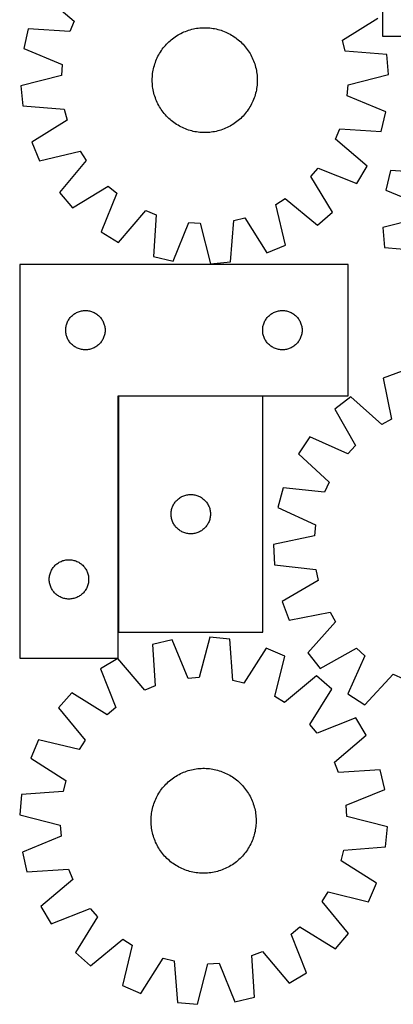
# Model space of a CAD drawing. Header units: millimetres. Extents: x 7 to 1493, y 7 to 2993.
# Tile 1 of 13: x 7 to 291, y 41 to 791. Entities that reach past the tile are written whole.
import ezdxf

# ---------------------------------------------------------------- set-up
doc = ezdxf.new("R2010")
doc.units = ezdxf.units.MM
doc.layers.add('CUT', color=7, linetype='CONTINUOUS', true_color=0x000000)

msp = doc.modelspace()

# ---------------------------------------------------------------- linework, layer by layer
at = {"layer": 'CUT'}
for p, q in [((282.802915, 878.82715), (282.802915, 778.82715)), ((23.846131, 810.841686), (48.03474, 790.253195)), ((48.03474, 790.253195), (44.810647, 782.308097)), ((252.414624, 775.649165), (279.284848, 792.58923)), ((13.115058, 784.397217), (9.631153, 769.410792)), ((44.810647, 782.308097), (13.115058, 784.397217)), ((128.283406, 780.316072), (129.394314, 780.903346)), ((129.394314, 780.903346), (130.52312, 781.455435)), ((130.52312, 781.455435), (131.668711, 781.971795)), ((131.668711, 781.971795), (132.829956, 782.451917)), ((132.829956, 782.451917), (134.005709, 782.895326)), ((134.005709, 782.895326), (135.19481, 783.301586)), ((135.19481, 783.301586), (136.396085, 783.670294)), ((136.396085, 783.670294), (137.608348, 784.001087)), ((137.608348, 784.001087), (138.830404, 784.293639)), ((138.830404, 784.293639), (140.061046, 784.547661)), ((140.061046, 784.547661), (141.29906, 784.762902)), ((141.29906, 784.762902), (142.543223, 784.93915)), ((142.543223, 784.93915), (143.792309, 785.076231)), ((143.792309, 785.076231), (145.045085, 785.174009)), ((145.045085, 785.174009), (146.300313, 785.232389)), ((146.300313, 785.232389), (147.556756, 785.251312)), ((147.556756, 785.251312), (148.813173, 785.23076)), ((148.813173, 785.23076), (150.068325, 785.170753)), ((150.068325, 785.170753), (151.320973, 785.07135)), ((151.320973, 785.07135), (152.56988, 784.93265)), ((152.56988, 784.93265), (153.813814, 784.754789)), ((153.813814, 784.754789), (155.051548, 784.537943)), ((155.051548, 784.537943), (156.281859, 784.282326)), ((156.281859, 784.282326), (157.503535, 783.98819)), ((157.503535, 783.98819), (158.715368, 783.655825)), ((158.715368, 783.655825), (159.916164, 783.28556)), ((159.916164, 783.28556), (161.104737, 782.87776)), ((161.104737, 782.87776), (162.279914, 782.432826)), ((162.279914, 782.432826), (163.440536, 781.9512)), ((163.440536, 781.9512), (164.585456, 781.433354)), ((164.585456, 781.433354), (165.713546, 780.879802)), ((165.713546, 780.879802), (166.823692, 780.291088)), ((118.389838, 772.652101), (119.264896, 773.553921)), ((119.264896, 773.553921), (120.16785, 774.427809)), ((120.16785, 774.427809), (121.097807, 775.272904)), ((121.097807, 775.272904), (122.053851, 776.088372)), ((122.053851, 776.088372), (123.035038, 776.873407)), ((123.035038, 776.873407), (124.040399, 777.627234)), ((124.040399, 777.627234), (125.068942, 778.349111)), ((125.068942, 778.349111), (126.119652, 779.038324)), ((126.119652, 779.038324), (127.191493, 779.694193)), ((127.191493, 779.694193), (128.283406, 780.316072)), ((166.823692, 780.291088), (167.914798, 779.667795)), ((167.914798, 779.667795), (168.985787, 779.010536)), ((168.985787, 779.010536), (170.035603, 778.319962)), ((170.035603, 778.319962), (171.063209, 777.596752)), ((171.063209, 777.596752), (172.067592, 776.841622)), ((172.067592, 776.841622), (173.04776, 776.055315)), ((173.04776, 776.055315), (174.002746, 775.238609)), ((174.002746, 775.238609), (174.931607, 774.392309)), ((174.931607, 774.392309), (175.833427, 773.51725)), ((175.833427, 773.51725), (176.707315, 772.614297)), ((254.47629, 767.326371), (252.414624, 775.649165)), ((282.802915, 778.82715), (532.802915, 778.82715)), ((9.631153, 769.410792), (38.998081, 757.304665)), ((113.114352, 765.635291), (113.77161, 766.706281)), ((113.77161, 766.706281), (114.462185, 767.756097)), ((114.462185, 767.756097), (115.185395, 768.783703)), ((115.185395, 768.783703), (115.940525, 769.788086)), ((115.940525, 769.788086), (116.726831, 770.768254)), ((116.726831, 770.768254), (117.543538, 771.723239)), ((117.543538, 771.723239), (118.389838, 772.652101)), ((176.707315, 772.614297), (177.55241, 771.684339)), ((177.55241, 771.684339), (178.367878, 770.728295)), ((178.367878, 770.728295), (179.152913, 769.747109)), ((179.152913, 769.747109), (179.90674, 768.741748)), ((179.90674, 768.741748), (180.628617, 767.713205)), ((180.628617, 767.713205), (181.31783, 766.662494)), ((181.31783, 766.662494), (181.9737, 765.590654)), ((286.146897, 764.88764), (254.47629, 767.326371)), ((109.496586, 757.636658), (109.904387, 758.825231)), ((109.904387, 758.825231), (110.34932, 760.000408)), ((110.34932, 760.000408), (110.830947, 761.16103)), ((110.830947, 761.16103), (111.348792, 762.30595)), ((111.348792, 762.30595), (111.902345, 763.43404)), ((111.902345, 763.43404), (112.491058, 764.544186)), ((112.491058, 764.544186), (113.114352, 765.635291)), ((181.9737, 765.590654), (182.595578, 764.498741)), ((182.595578, 764.498741), (183.182852, 763.387833)), ((183.182852, 763.387833), (183.734941, 762.259026)), ((183.734941, 762.259026), (184.251302, 761.113435)), ((184.251302, 761.113435), (184.731423, 759.95219)), ((184.731423, 759.95219), (185.174833, 758.776437)), ((185.174833, 758.776437), (185.581092, 757.587337)), ((287.464566, 749.558116), (286.146897, 764.88764)), ((38.998081, 757.304665), (38.386956, 748.752128)), ((107.849497, 750.290374), (108.027357, 751.534308)), ((108.027357, 751.534308), (108.244203, 752.772042)), ((108.244203, 752.772042), (108.49982, 754.002353)), ((108.49982, 754.002353), (108.793957, 755.224029)), ((108.793957, 755.224029), (109.126321, 756.435862)), ((109.126321, 756.435862), (109.496586, 757.636658)), ((185.581092, 757.587337), (185.9498, 756.386062)), ((185.9498, 756.386062), (186.280593, 755.173799)), ((186.280593, 755.173799), (186.573145, 753.951743)), ((186.573145, 753.951743), (186.827167, 752.721101)), ((186.827167, 752.721101), (187.042408, 751.483087)), ((187.042408, 751.483087), (187.218656, 750.238923)), ((38.386956, 748.752128), (7.597087, 740.944524)), ((107.530835, 745.27725), (107.551387, 746.533667)), ((107.549758, 744.020807), (107.530835, 745.27725)), ((107.608137, 742.765579), (107.549758, 744.020807)), ((107.551387, 746.533667), (107.611394, 747.788819)), ((107.611394, 747.788819), (107.710796, 749.041467)), ((107.710796, 749.041467), (107.849497, 750.290374)), ((187.218656, 750.238923), (187.355737, 748.989837)), ((187.355737, 748.989837), (187.453515, 747.737062)), ((187.510266, 743.968973), (187.450259, 742.713821)), ((187.453515, 747.737062), (187.511895, 746.481833)), ((187.530818, 745.22539), (187.510266, 743.968973)), ((187.511895, 746.481833), (187.530818, 745.22539)), ((256.674696, 741.750513), (287.464566, 749.558116)), ((7.597087, 740.944524), (8.914756, 725.615001)), ((107.705916, 741.512803), (107.608137, 742.765579)), ((107.842997, 740.263717), (107.705916, 741.512803)), ((108.019245, 739.019553), (107.842997, 740.263717)), ((108.234486, 737.78154), (108.019245, 739.019553)), ((108.488508, 736.550898), (108.234486, 737.78154)), ((108.78106, 735.328842), (108.488508, 736.550898)), ((186.561832, 736.500287), (186.267696, 735.278612)), ((186.817449, 737.730599), (186.561832, 736.500287)), ((187.034295, 738.968332), (186.817449, 737.730599)), ((187.212156, 740.212267), (187.034295, 738.968332)), ((187.350856, 741.461174), (187.212156, 740.212267)), ((187.450259, 742.713821), (187.350856, 741.461174)), ((256.063572, 733.197975), (256.674696, 741.750513)), ((109.111853, 734.116579), (108.78106, 735.328842)), ((109.480561, 732.915304), (109.111853, 734.116579)), ((109.88682, 731.726203), (109.480561, 732.915304)), ((110.330229, 730.55045), (109.88682, 731.726203)), ((110.810351, 729.389205), (110.330229, 730.55045)), ((111.326712, 728.243614), (110.810351, 729.389205)), ((111.878801, 727.114808), (111.326712, 728.243614)), ((183.712861, 728.19669), (183.159308, 727.0686)), ((184.230706, 729.341611), (183.712861, 728.19669)), ((184.712333, 730.502232), (184.230706, 729.341611)), ((185.157266, 731.677409), (184.712333, 730.502232)), ((185.565066, 732.865982), (185.157266, 731.677409)), ((185.935332, 734.066778), (185.565066, 732.865982)), ((186.267696, 735.278612), (185.935332, 734.066778)), ((285.4305, 721.091849), (256.063572, 733.197975)), ((8.914756, 725.615001), (40.585363, 723.17627)), ((40.585363, 723.17627), (42.647029, 714.853475)), ((112.466075, 726.0039), (111.878801, 727.114808)), ((113.087953, 724.911987), (112.466075, 726.0039)), ((113.743823, 723.840146), (113.087953, 724.911987)), ((114.433036, 722.789436), (113.743823, 723.840146)), ((115.154912, 721.760893), (114.433036, 722.789436)), ((115.90874, 720.755532), (115.154912, 721.760893)), ((116.693775, 719.774345), (115.90874, 720.755532)), ((179.121128, 720.714555), (178.334821, 719.734387)), ((179.876258, 721.718937), (179.121128, 720.714555)), ((180.599468, 722.746544), (179.876258, 721.718937)), ((181.290042, 723.79636), (180.599468, 722.746544)), ((181.947301, 724.867349), (181.290042, 723.79636)), ((182.570594, 725.958455), (181.947301, 724.867349)), ((183.159308, 727.0686), (182.570594, 725.958455)), ((281.946595, 706.105423), (285.4305, 721.091849)), ((42.647029, 714.853475), (15.776805, 697.91341)), ((117.509242, 718.818301), (116.693775, 719.774345)), ((118.354337, 717.888344), (117.509242, 718.818301)), ((119.228226, 716.98539), (118.354337, 717.888344)), ((120.130046, 716.110331), (119.228226, 716.98539)), ((121.058907, 715.264031), (120.130046, 716.110331)), ((122.013893, 714.447325), (121.058907, 715.264031)), ((122.994061, 713.661019), (122.013893, 714.447325)), ((123.998444, 712.905888), (122.994061, 713.661019)), ((172.026615, 713.629234), (171.021254, 712.875406)), ((173.007801, 714.414269), (172.026615, 713.629234)), ((173.963845, 715.229736), (173.007801, 714.414269)), ((174.893803, 716.074831), (173.963845, 715.229736)), ((175.796757, 716.94872), (174.893803, 716.074831)), ((176.671815, 717.85054), (175.796757, 716.94872)), ((177.518115, 718.779401), (176.671815, 717.85054)), ((178.334821, 719.734387), (177.518115, 718.779401)), ((125.02605, 712.182679), (123.998444, 712.905888)), ((126.075866, 711.492104), (125.02605, 712.182679)), ((127.146855, 710.834846), (126.075866, 711.492104)), ((128.237961, 710.211552), (127.146855, 710.834846)), ((129.348107, 709.622839), (128.237961, 710.211552)), ((130.476196, 709.069286), (129.348107, 709.622839)), ((131.621117, 708.551441), (130.476196, 709.069286)), ((132.781738, 708.069814), (131.621117, 708.551441)), ((133.956916, 707.624881), (132.781738, 708.069814)), ((135.145489, 707.21708), (133.956916, 707.624881)), ((136.346284, 706.846815), (135.145489, 707.21708)), ((137.558118, 706.51445), (136.346284, 706.846815)), ((138.779793, 706.220314), (137.558118, 706.51445)), ((140.010105, 705.964697), (138.779793, 706.220314)), ((141.247839, 705.747851), (140.010105, 705.964697)), ((142.491773, 705.56999), (141.247839, 705.747851)), ((153.762593, 705.739739), (152.518429, 705.563491)), ((155.000607, 705.95498), (153.762593, 705.739739)), ((156.231249, 706.209002), (155.000607, 705.95498)), ((157.453305, 706.501553), (156.231249, 706.209002)), ((158.665568, 706.832347), (157.453305, 706.501553)), ((159.866843, 707.201055), (158.665568, 706.832347)), ((161.055944, 707.607314), (159.866843, 707.201055)), ((162.231697, 708.050723), (161.055944, 707.607314)), ((163.392942, 708.530845), (162.231697, 708.050723)), ((164.538533, 709.047205), (163.392942, 708.530845)), ((165.667339, 709.599295), (164.538533, 709.047205)), ((166.778247, 710.186569), (165.667339, 709.599295)), ((167.87016, 710.808447), (166.778247, 710.186569)), ((168.942, 711.464316), (167.87016, 710.808447)), ((169.992711, 712.15353), (168.942, 711.464316)), ((171.021254, 712.875406), (169.992711, 712.15353)), ((247.026913, 700.249445), (250.251006, 708.194544)), ((250.251006, 708.194544), (281.946595, 706.105423)), ((143.74068, 705.43129), (142.491773, 705.56999)), ((144.993328, 705.331888), (143.74068, 705.43129)), ((146.248479, 705.271881), (144.993328, 705.331888)), ((147.504897, 705.251329), (146.248479, 705.271881)), ((148.76134, 705.270252), (147.504897, 705.251329)), ((150.016568, 705.328631), (148.76134, 705.270252)), ((151.269343, 705.42641), (150.016568, 705.328631)), ((152.518429, 705.563491), (151.269343, 705.42641)), ((271.215522, 679.660955), (247.026913, 700.249445)), ((15.776805, 697.91341), (21.767066, 683.741349)), ((21.767066, 683.741349), (52.641212, 691.208734)), ((52.641212, 691.208734), (57.173858, 683.930376)), ((57.173858, 683.930376), (36.853524, 659.516061)), ((228.250884, 671.706012), (233.772349, 678.26595)), ((233.772349, 678.26595), (263.271071, 666.484603)), ((263.271071, 666.484603), (271.215522, 679.660955)), ((288.893965, 676.383638), (285.345956, 661.412259)), ((320.580323, 674.158892), (288.893965, 676.383638)), ((244.893425, 644.650503), (228.250884, 671.706012)), ((46.930009, 647.888722), (73.985518, 664.531263)), ((73.985518, 664.531263), (80.545457, 659.009798)), ((285.345956, 661.412259), (314.660806, 649.180565)), ((36.853524, 659.516061), (46.930009, 647.888722)), ((80.545457, 659.009798), (68.764109, 629.511076)), ((201.573413, 650.361706), (208.851771, 654.894352)), ((208.851771, 654.894352), (233.266086, 634.574018)), ((81.940461, 621.566625), (102.528951, 645.755234)), ((102.528951, 645.755234), (110.47405, 642.53114)), ((209.040798, 619.48756), (201.573413, 650.361706)), ((110.47405, 642.53114), (108.384929, 610.835552)), ((167.167146, 606.63525), (169.605877, 638.305857)), ((169.605877, 638.305857), (177.928671, 640.367523)), ((177.928671, 640.367523), (194.868736, 613.497298)), ((233.266086, 634.574018), (244.893425, 644.650503)), ((314.013086, 640.630721), (283.190085, 632.954957)), ((123.371355, 607.351647), (135.477481, 636.718575)), ((135.477481, 636.718575), (144.030019, 636.10745)), ((144.030019, 636.10745), (151.837622, 605.317581)), ((283.190085, 632.954957), (284.442138, 617.619935)), ((68.764109, 629.511076), (81.940461, 621.566625)), ((194.868736, 613.497298), (209.040798, 619.48756)), ((284.442138, 617.619935), (316.102018, 615.045689)), ((108.384929, 610.835552), (123.371355, 607.351647)), ((6.621632, 604.615198), (6.621632, 304.615198)), ((256.621632, 604.615198), (6.621632, 604.615198)), ((151.837622, 605.317581), (167.167146, 606.63525)), ((256.621632, 504.615198), (256.621632, 604.615198)), ((44.176477, 562.988854), (44.624043, 563.618412)), ((44.624043, 563.618412), (45.103425, 564.224095)), ((45.103425, 564.224095), (45.613351, 564.804298)), ((45.613351, 564.804298), (46.152469, 565.357481)), ((46.152469, 565.357481), (46.71935, 565.882177)), ((46.71935, 565.882177), (47.31249, 566.376995)), ((47.31249, 566.376995), (47.930315, 566.840623)), ((47.930315, 566.840623), (48.571189, 567.271831)), ((48.571189, 567.271831), (49.233411, 567.669476)), ((49.233411, 567.669476), (49.915225, 568.032504)), ((49.915225, 568.032504), (50.614823, 568.359951)), ((50.614823, 568.359951), (51.33035, 568.65095)), ((51.33035, 568.65095), (52.059909, 568.904728)), ((52.059909, 568.904728), (52.801565, 569.120614)), ((52.801565, 569.120614), (53.553351, 569.298033)), ((53.553351, 569.298033), (54.313273, 569.436516)), ((54.313273, 569.436516), (55.079317, 569.535696)), ((55.079317, 569.535696), (55.84945, 569.595309)), ((55.84945, 569.595309), (56.621632, 569.615198)), ((56.621632, 569.615198), (57.393813, 569.595309)), ((57.393813, 569.595309), (58.163947, 569.535696)), ((58.163947, 569.535696), (58.92999, 569.436516)), ((58.92999, 569.436516), (59.689913, 569.298033)), ((59.689913, 569.298033), (60.441699, 569.120614)), ((60.441699, 569.120614), (61.183354, 568.904728)), ((61.183354, 568.904728), (61.912913, 568.65095)), ((61.912913, 568.65095), (62.62844, 568.359951)), ((62.62844, 568.359951), (63.328039, 568.032504)), ((63.328039, 568.032504), (64.009853, 567.669476)), ((64.009853, 567.669476), (64.672075, 567.271831)), ((64.672075, 567.271831), (65.312948, 566.840623)), ((65.312948, 566.840623), (65.930774, 566.376995)), ((65.930774, 566.376995), (66.523914, 565.882177)), ((66.523914, 565.882177), (67.090794, 565.357481)), ((67.090794, 565.357481), (67.629912, 564.804298)), ((67.629912, 564.804298), (68.139838, 564.224095)), ((68.139838, 564.224095), (68.61922, 563.618412)), ((68.61922, 563.618412), (69.066787, 562.988854)), ((194.176477, 562.988854), (194.624043, 563.618412)), ((194.624043, 563.618412), (195.103425, 564.224095)), ((195.103425, 564.224095), (195.613351, 564.804298)), ((195.613351, 564.804298), (196.152469, 565.357481)), ((196.152469, 565.357481), (196.71935, 565.882177)), ((196.71935, 565.882177), (197.31249, 566.376995)), ((197.31249, 566.376995), (197.930315, 566.840623)), ((197.930315, 566.840623), (198.571189, 567.271831)), ((198.571189, 567.271831), (199.233411, 567.669476)), ((199.233411, 567.669476), (199.915225, 568.032504)), ((199.915225, 568.032504), (200.614823, 568.359951)), ((200.614823, 568.359951), (201.33035, 568.65095)), ((201.33035, 568.65095), (202.059909, 568.904728)), ((202.059909, 568.904728), (202.801565, 569.120614)), ((202.801565, 569.120614), (203.553351, 569.298033)), ((203.553351, 569.298033), (204.313273, 569.436516)), ((204.313273, 569.436516), (205.079317, 569.535696)), ((205.079317, 569.535696), (205.84945, 569.595309)), ((205.84945, 569.595309), (206.621632, 569.615198)), ((206.621632, 569.615198), (207.393813, 569.595309)), ((207.393813, 569.595309), (208.163947, 569.535696)), ((208.163947, 569.535696), (208.92999, 569.436516)), ((208.92999, 569.436516), (209.689913, 569.298033)), ((209.689913, 569.298033), (210.441699, 569.120614)), ((210.441699, 569.120614), (211.183354, 568.904728)), ((211.183354, 568.904728), (211.912913, 568.65095)), ((211.912913, 568.65095), (212.62844, 568.359951)), ((212.62844, 568.359951), (213.328039, 568.032504)), ((213.328039, 568.032504), (214.009853, 567.669476)), ((214.009853, 567.669476), (214.672075, 567.271831)), ((214.672075, 567.271831), (215.312948, 566.840623)), ((215.312948, 566.840623), (215.930774, 566.376995)), ((215.930774, 566.376995), (216.523914, 565.882177)), ((216.523914, 565.882177), (217.090794, 565.357481)), ((217.090794, 565.357481), (217.629912, 564.804298)), ((217.629912, 564.804298), (218.139838, 564.224095)), ((218.139838, 564.224095), (218.61922, 563.618412)), ((218.61922, 563.618412), (219.066787, 562.988854)), ((41.626605, 555.001416), (41.666369, 555.77283)), ((41.666369, 555.77283), (41.745792, 556.541173)), ((41.745792, 556.541173), (41.864663, 557.304409)), ((41.864663, 557.304409), (42.022666, 558.060514)), ((42.022666, 558.060514), (42.219384, 558.807482)), ((42.219384, 558.807482), (42.454293, 559.543334)), ((42.454293, 559.543334), (42.726772, 560.266116)), ((42.726772, 560.266116), (43.036098, 560.973914)), ((43.036098, 560.973914), (43.38145, 561.664849)), ((43.38145, 561.664849), (43.761912, 562.33709)), ((43.761912, 562.33709), (44.176477, 562.988854)), ((69.066787, 562.988854), (69.481351, 562.33709)), ((69.481351, 562.33709), (69.861814, 561.664849)), ((69.861814, 561.664849), (70.207166, 560.973914)), ((70.207166, 560.973914), (70.516491, 560.266116)), ((70.516491, 560.266116), (70.78897, 559.543334)), ((70.78897, 559.543334), (71.02388, 558.807482)), ((71.02388, 558.807482), (71.220597, 558.060514)), ((71.220597, 558.060514), (71.378601, 557.304409)), ((71.378601, 557.304409), (71.497472, 556.541173)), ((71.497472, 556.541173), (71.576895, 555.77283)), ((71.576895, 555.77283), (71.616659, 555.001416)), ((191.626605, 555.001416), (191.666369, 555.77283)), ((191.666369, 555.77283), (191.745792, 556.541173)), ((191.745792, 556.541173), (191.864663, 557.304409)), ((191.864663, 557.304409), (192.022666, 558.060514)), ((192.022666, 558.060514), (192.219384, 558.807482)), ((192.219384, 558.807482), (192.454293, 559.543334)), ((192.454293, 559.543334), (192.726772, 560.266116)), ((192.726772, 560.266116), (193.036098, 560.973914)), ((193.036098, 560.973914), (193.38145, 561.664849)), ((193.38145, 561.664849), (193.761912, 562.33709)), ((193.761912, 562.33709), (194.176477, 562.988854)), ((219.066787, 562.988854), (219.481351, 562.33709)), ((219.481351, 562.33709), (219.861814, 561.664849)), ((219.861814, 561.664849), (220.207166, 560.973914)), ((220.207166, 560.973914), (220.516491, 560.266116)), ((220.516491, 560.266116), (220.78897, 559.543334)), ((220.78897, 559.543334), (221.02388, 558.807482)), ((221.02388, 558.807482), (221.220597, 558.060514)), ((221.220597, 558.060514), (221.378601, 557.304409)), ((221.378601, 557.304409), (221.497472, 556.541173)), ((221.497472, 556.541173), (221.576895, 555.77283)), ((221.576895, 555.77283), (221.616659, 555.001416)), ((41.626605, 554.228979), (41.626605, 555.001416)), ((41.666369, 553.457566), (41.626605, 554.228979)), ((41.745792, 552.689222), (41.666369, 553.457566)), ((41.864663, 551.925986), (41.745792, 552.689222)), ((42.022666, 551.169882), (41.864663, 551.925986)), ((42.219384, 550.422913), (42.022666, 551.169882)), ((42.454293, 549.687062), (42.219384, 550.422913)), ((42.726772, 548.964279), (42.454293, 549.687062)), ((43.036098, 548.256482), (42.726772, 548.964279)), ((43.38145, 547.565547), (43.036098, 548.256482)), ((70.207166, 548.256482), (69.861814, 547.565547)), ((70.516491, 548.964279), (70.207166, 548.256482)), ((70.78897, 549.687062), (70.516491, 548.964279)), ((71.02388, 550.422913), (70.78897, 549.687062)), ((71.220597, 551.169882), (71.02388, 550.422913)), ((71.378601, 551.925986), (71.220597, 551.169882)), ((71.497472, 552.689222), (71.378601, 551.925986)), ((71.576895, 553.457566), (71.497472, 552.689222)), ((71.616659, 554.228979), (71.576895, 553.457566)), ((71.616659, 555.001416), (71.616659, 554.228979)), ((191.626605, 554.228979), (191.626605, 555.001416)), ((191.666369, 553.457566), (191.626605, 554.228979)), ((191.745792, 552.689222), (191.666369, 553.457566)), ((191.864663, 551.925986), (191.745792, 552.689222)), ((192.022666, 551.169882), (191.864663, 551.925986)), ((192.219384, 550.422913), (192.022666, 551.169882)), ((192.454293, 549.687062), (192.219384, 550.422913)), ((192.726772, 548.964279), (192.454293, 549.687062)), ((193.036098, 548.256482), (192.726772, 548.964279)), ((193.38145, 547.565547), (193.036098, 548.256482)), ((220.207166, 548.256482), (219.861814, 547.565547)), ((220.516491, 548.964279), (220.207166, 548.256482)), ((220.78897, 549.687062), (220.516491, 548.964279)), ((221.02388, 550.422913), (220.78897, 549.687062)), ((221.220597, 551.169882), (221.02388, 550.422913)), ((221.378601, 551.925986), (221.220597, 551.169882)), ((221.497472, 552.689222), (221.378601, 551.925986)), ((221.576895, 553.457566), (221.497472, 552.689222)), ((221.616659, 554.228979), (221.576895, 553.457566)), ((221.616659, 555.001416), (221.616659, 554.228979)), ((43.761912, 546.893306), (43.38145, 547.565547)), ((44.176477, 546.241542), (43.761912, 546.893306)), ((44.624043, 545.611984), (44.176477, 546.241542)), ((45.103425, 545.0063), (44.624043, 545.611984)), ((45.613351, 544.426098), (45.103425, 545.0063)), ((46.152469, 543.872915), (45.613351, 544.426098)), ((46.71935, 543.348219), (46.152469, 543.872915)), ((47.31249, 542.853401), (46.71935, 543.348219)), ((47.930315, 542.389773), (47.31249, 542.853401)), ((48.571189, 541.958564), (47.930315, 542.389773)), ((49.233411, 541.560919), (48.571189, 541.958564)), ((49.915225, 541.197892), (49.233411, 541.560919)), ((50.614823, 540.870444), (49.915225, 541.197892)), ((51.33035, 540.579445), (50.614823, 540.870444)), ((52.059909, 540.325667), (51.33035, 540.579445)), ((61.912913, 540.579445), (61.183354, 540.325667)), ((62.62844, 540.870444), (61.912913, 540.579445)), ((63.328039, 541.197892), (62.62844, 540.870444)), ((64.009853, 541.560919), (63.328039, 541.197892)), ((64.672075, 541.958564), (64.009853, 541.560919)), ((65.312948, 542.389773), (64.672075, 541.958564)), ((65.930774, 542.853401), (65.312948, 542.389773)), ((66.523914, 543.348219), (65.930774, 542.853401)), ((67.090794, 543.872915), (66.523914, 543.348219)), ((67.629912, 544.426098), (67.090794, 543.872915)), ((68.139838, 545.0063), (67.629912, 544.426098)), ((68.61922, 545.611984), (68.139838, 545.0063)), ((69.066787, 546.241542), (68.61922, 545.611984)), ((69.481351, 546.893306), (69.066787, 546.241542)), ((69.861814, 547.565547), (69.481351, 546.893306)), ((193.761912, 546.893306), (193.38145, 547.565547)), ((194.176477, 546.241542), (193.761912, 546.893306)), ((194.624043, 545.611984), (194.176477, 546.241542)), ((195.103425, 545.0063), (194.624043, 545.611984)), ((195.613351, 544.426098), (195.103425, 545.0063)), ((196.152469, 543.872915), (195.613351, 544.426098)), ((196.71935, 543.348219), (196.152469, 543.872915)), ((197.31249, 542.853401), (196.71935, 543.348219)), ((197.930315, 542.389773), (197.31249, 542.853401)), ((198.571189, 541.958564), (197.930315, 542.389773)), ((199.233411, 541.560919), (198.571189, 541.958564)), ((199.915225, 541.197892), (199.233411, 541.560919)), ((200.614823, 540.870444), (199.915225, 541.197892)), ((201.33035, 540.579445), (200.614823, 540.870444)), ((202.059909, 540.325667), (201.33035, 540.579445)), ((211.912913, 540.579445), (211.183354, 540.325667)), ((212.62844, 540.870444), (211.912913, 540.579445)), ((213.328039, 541.197892), (212.62844, 540.870444)), ((214.009853, 541.560919), (213.328039, 541.197892)), ((214.672075, 541.958564), (214.009853, 541.560919)), ((215.312948, 542.389773), (214.672075, 541.958564)), ((215.930774, 542.853401), (215.312948, 542.389773)), ((216.523914, 543.348219), (215.930774, 542.853401)), ((217.090794, 543.872915), (216.523914, 543.348219)), ((217.629912, 544.426098), (217.090794, 543.872915)), ((218.139838, 545.0063), (217.629912, 544.426098)), ((218.61922, 545.611984), (218.139838, 545.0063)), ((219.066787, 546.241542), (218.61922, 545.611984)), ((219.481351, 546.893306), (219.066787, 546.241542)), ((219.861814, 547.565547), (219.481351, 546.893306)), ((52.801565, 540.109782), (52.059909, 540.325667)), ((53.553351, 539.932363), (52.801565, 540.109782)), ((54.313273, 539.793879), (53.553351, 539.932363)), ((55.079317, 539.6947), (54.313273, 539.793879)), ((55.84945, 539.635086), (55.079317, 539.6947)), ((56.621632, 539.615198), (55.84945, 539.635086)), ((57.393813, 539.635086), (56.621632, 539.615198)), ((58.163947, 539.6947), (57.393813, 539.635086)), ((58.92999, 539.793879), (58.163947, 539.6947)), ((59.689913, 539.932363), (58.92999, 539.793879)), ((60.441699, 540.109782), (59.689913, 539.932363)), ((61.183354, 540.325667), (60.441699, 540.109782)), ((202.801565, 540.109782), (202.059909, 540.325667)), ((203.553351, 539.932363), (202.801565, 540.109782)), ((204.313273, 539.793879), (203.553351, 539.932363)), ((205.079317, 539.6947), (204.313273, 539.793879)), ((205.84945, 539.635086), (205.079317, 539.6947)), ((206.621632, 539.615198), (205.84945, 539.635086)), ((207.393813, 539.635086), (206.621632, 539.615198)), ((208.163947, 539.6947), (207.393813, 539.635086)), ((208.92999, 539.793879), (208.163947, 539.6947)), ((209.689913, 539.932363), (208.92999, 539.793879)), ((210.441699, 540.109782), (209.689913, 539.932363)), ((211.183354, 540.325667), (210.441699, 540.109782)), ((297.874252, 523.404646), (283.473738, 517.986552)), ((283.473738, 517.986552), (289.699117, 486.838207)), ((81.621632, 304.615198), (81.621632, 504.615198)), ((81.621632, 504.615198), (256.621632, 504.615198)), ((191.865293, 504.375643), (81.865293, 504.375643)), ((81.865293, 504.375643), (81.865293, 324.375643)), ((191.865293, 324.375643), (191.865293, 504.375643)), ((258.663897, 503.882026), (246.642478, 494.279109)), ((282.245134, 482.600578), (258.663897, 503.882026)), ((246.642478, 494.279109), (262.188534, 466.579021)), ((289.699117, 486.838207), (282.245134, 482.600578)), ((227.405456, 473.198246), (218.93987, 460.350506)), ((256.408873, 460.245389), (227.405456, 473.198246)), ((262.188534, 466.579021), (256.408873, 460.245389)), ((218.93987, 460.350506), (242.284846, 438.810152)), ((242.284846, 438.810152), (238.745263, 431.000497)), ((130.158887, 427.792949), (130.858485, 428.120396)), ((130.858485, 428.120396), (131.574012, 428.411395)), ((131.574012, 428.411395), (132.303571, 428.665174)), ((132.303571, 428.665174), (133.045227, 428.881059)), ((133.045227, 428.881059), (133.797012, 429.058478)), ((133.797012, 429.058478), (134.556935, 429.196961)), ((134.556935, 429.196961), (135.322978, 429.296141)), ((135.322978, 429.296141), (136.093112, 429.355754)), ((136.093112, 429.355754), (136.865293, 429.375643)), ((136.865293, 429.375643), (137.637475, 429.355754)), ((137.637475, 429.355754), (138.407608, 429.296141)), ((138.407608, 429.296141), (139.173652, 429.196961)), ((139.173652, 429.196961), (139.933574, 429.058478)), ((139.933574, 429.058478), (140.68536, 428.881059)), ((140.68536, 428.881059), (141.427016, 428.665174)), ((141.427016, 428.665174), (142.156575, 428.411395)), ((142.156575, 428.411395), (142.872102, 428.120396)), ((142.872102, 428.120396), (143.5717, 427.792949)), ((207.15872, 434.356847), (203.07764, 419.521911)), ((238.745263, 431.000497), (207.15872, 434.356847)), ((122.970434, 420.026561), (123.279759, 420.734359)), ((123.279759, 420.734359), (123.625111, 421.425294)), ((123.625111, 421.425294), (124.005574, 422.097535)), ((124.005574, 422.097535), (124.420138, 422.749299)), ((124.420138, 422.749299), (124.867705, 423.378857)), ((124.867705, 423.378857), (125.347087, 423.984541)), ((125.347087, 423.984541), (125.857013, 424.564743)), ((125.857013, 424.564743), (126.396131, 425.117926)), ((126.396131, 425.117926), (126.963012, 425.642622)), ((126.963012, 425.642622), (127.556151, 426.13744)), ((127.556151, 426.13744), (128.173977, 426.601068)), ((128.173977, 426.601068), (128.814851, 427.032276)), ((128.814851, 427.032276), (129.477072, 427.429921)), ((129.477072, 427.429921), (130.158887, 427.792949)), ((143.5717, 427.792949), (144.253514, 427.429921)), ((144.253514, 427.429921), (144.915736, 427.032276)), ((144.915736, 427.032276), (145.55661, 426.601068)), ((145.55661, 426.601068), (146.174436, 426.13744)), ((146.174436, 426.13744), (146.767575, 425.642622)), ((146.767575, 425.642622), (147.334456, 425.117926)), ((147.334456, 425.117926), (147.873574, 424.564743)), ((147.873574, 424.564743), (148.3835, 423.984541)), ((148.3835, 423.984541), (148.862882, 423.378857)), ((148.862882, 423.378857), (149.310449, 422.749299)), ((149.310449, 422.749299), (149.725013, 422.097535)), ((149.725013, 422.097535), (150.105475, 421.425294)), ((150.105475, 421.425294), (150.450827, 420.734359)), ((150.450827, 420.734359), (150.760153, 420.026561)), ((121.870266, 414.761862), (121.910031, 415.533275)), ((121.870266, 413.989424), (121.870266, 414.761862)), ((121.910031, 413.218011), (121.870266, 413.989424)), ((121.910031, 415.533275), (121.989453, 416.301618)), ((121.989453, 412.449668), (121.910031, 413.218011)), ((121.989453, 416.301618), (122.108324, 417.064854)), ((122.108324, 417.064854), (122.266328, 417.820959)), ((122.266328, 417.820959), (122.463045, 418.567927)), ((122.463045, 418.567927), (122.697955, 419.303779)), ((122.697955, 419.303779), (122.970434, 420.026561)), ((150.760153, 420.026561), (151.032632, 419.303779)), ((151.032632, 419.303779), (151.267542, 418.567927)), ((151.267542, 418.567927), (151.464259, 417.820959)), ((151.464259, 417.820959), (151.622263, 417.064854)), ((151.622263, 417.064854), (151.741134, 416.301618)), ((151.741134, 416.301618), (151.820556, 415.533275)), ((151.820556, 413.218011), (151.741134, 412.449668)), ((151.820556, 415.533275), (151.86032, 414.761862)), ((151.86032, 413.989424), (151.820556, 413.218011)), ((151.86032, 414.761862), (151.86032, 413.989424)), ((203.07764, 419.521911), (231.936367, 406.249811)), ((122.108324, 411.686431), (121.989453, 412.449668)), ((122.266328, 410.930327), (122.108324, 411.686431)), ((122.463045, 410.183358), (122.266328, 410.930327)), ((122.697955, 409.447507), (122.463045, 410.183358)), ((122.970434, 408.724724), (122.697955, 409.447507)), ((123.279759, 408.016927), (122.970434, 408.724724)), ((123.625111, 407.325992), (123.279759, 408.016927)), ((124.005574, 406.653751), (123.625111, 407.325992)), ((124.420138, 406.001987), (124.005574, 406.653751)), ((124.867705, 405.372429), (124.420138, 406.001987)), ((149.310449, 406.001987), (148.862882, 405.372429)), ((149.725013, 406.653751), (149.310449, 406.001987)), ((150.105475, 407.325992), (149.725013, 406.653751)), ((150.450827, 408.016927), (150.105475, 407.325992)), ((150.760153, 408.724724), (150.450827, 408.016927)), ((151.032632, 409.447507), (150.760153, 408.724724)), ((151.267542, 410.183358), (151.032632, 409.447507)), ((151.464259, 410.930327), (151.267542, 410.183358)), ((151.622263, 411.686431), (151.464259, 410.930327)), ((151.741134, 412.449668), (151.622263, 411.686431)), ((231.936367, 406.249811), (230.98334, 397.728596)), ((125.347087, 404.766745), (124.867705, 405.372429)), ((125.857013, 404.186543), (125.347087, 404.766745)), ((126.396131, 403.63336), (125.857013, 404.186543)), ((126.963012, 403.108664), (126.396131, 403.63336)), ((127.556151, 402.613846), (126.963012, 403.108664)), ((128.173977, 402.150218), (127.556151, 402.613846)), ((128.814851, 401.719009), (128.173977, 402.150218)), ((129.477072, 401.321364), (128.814851, 401.719009)), ((130.158887, 400.958337), (129.477072, 401.321364)), ((130.858485, 400.630889), (130.158887, 400.958337)), ((131.574012, 400.339891), (130.858485, 400.630889)), ((132.303571, 400.086112), (131.574012, 400.339891)), ((133.045227, 399.870227), (132.303571, 400.086112)), ((133.797012, 399.692808), (133.045227, 399.870227)), ((134.556935, 399.554324), (133.797012, 399.692808)), ((135.322978, 399.455145), (134.556935, 399.554324)), ((136.093112, 399.395532), (135.322978, 399.455145)), ((136.865293, 399.375643), (136.093112, 399.395532)), ((137.637475, 399.395532), (136.865293, 399.375643)), ((138.407608, 399.455145), (137.637475, 399.395532)), ((139.173652, 399.554324), (138.407608, 399.455145)), ((139.933574, 399.692808), (139.173652, 399.554324)), ((140.68536, 399.870227), (139.933574, 399.692808)), ((141.427016, 400.086112), (140.68536, 399.870227)), ((142.156575, 400.339891), (141.427016, 400.086112)), ((142.872102, 400.630889), (142.156575, 400.339891)), ((143.5717, 400.958337), (142.872102, 400.630889)), ((144.253514, 401.321364), (143.5717, 400.958337)), ((144.915736, 401.719009), (144.253514, 401.321364)), ((145.55661, 402.150218), (144.915736, 401.719009)), ((146.174436, 402.613846), (145.55661, 402.150218)), ((146.767575, 403.108664), (146.174436, 402.613846)), ((147.334456, 403.63336), (146.767575, 403.108664)), ((147.873574, 404.186543), (147.334456, 403.63336)), ((148.3835, 404.766745), (147.873574, 404.186543)), ((148.862882, 405.372429), (148.3835, 404.766745)), ((230.98334, 397.728596), (199.905583, 391.159896)), ((199.905583, 391.159896), (200.608493, 375.78991)), ((33.113351, 374.804298), (33.652469, 375.357481)), ((33.652469, 375.357481), (34.21935, 375.882177)), ((34.21935, 375.882177), (34.81249, 376.376995)), ((34.81249, 376.376995), (35.430315, 376.840623)), ((35.430315, 376.840623), (36.071189, 377.271831)), ((36.071189, 377.271831), (36.733411, 377.669476)), ((36.733411, 377.669476), (37.415225, 378.032504)), ((37.415225, 378.032504), (38.114823, 378.359951)), ((38.114823, 378.359951), (38.83035, 378.65095)), ((38.83035, 378.65095), (39.559909, 378.904728)), ((39.559909, 378.904728), (40.301565, 379.120614)), ((40.301565, 379.120614), (41.053351, 379.298033)), ((41.053351, 379.298033), (41.813273, 379.436516)), ((41.813273, 379.436516), (42.579317, 379.535696)), ((42.579317, 379.535696), (43.34945, 379.595309)), ((43.34945, 379.595309), (44.121632, 379.615198)), ((44.121632, 379.615198), (44.893813, 379.595309)), ((44.893813, 379.595309), (45.663947, 379.535696)), ((45.663947, 379.535696), (46.42999, 379.436516)), ((46.42999, 379.436516), (47.189913, 379.298033)), ((47.189913, 379.298033), (47.941699, 379.120614)), ((47.941699, 379.120614), (48.683354, 378.904728)), ((48.683354, 378.904728), (49.412913, 378.65095)), ((49.412913, 378.65095), (50.12844, 378.359951)), ((50.12844, 378.359951), (50.828039, 378.032504)), ((50.828039, 378.032504), (51.509853, 377.669476)), ((51.509853, 377.669476), (52.172075, 377.271831)), ((52.172075, 377.271831), (52.812948, 376.840623)), ((52.812948, 376.840623), (53.430774, 376.376995)), ((53.430774, 376.376995), (54.023914, 375.882177)), ((54.023914, 375.882177), (54.590794, 375.357481)), ((54.590794, 375.357481), (55.129912, 374.804298)), ((200.608493, 375.78991), (232.156077, 372.08523)), ((29.364663, 367.304409), (29.522666, 368.060514)), ((29.522666, 368.060514), (29.719384, 368.807482)), ((29.719384, 368.807482), (29.954293, 369.543334)), ((29.954293, 369.543334), (30.226772, 370.266116)), ((30.226772, 370.266116), (30.536098, 370.973914)), ((30.536098, 370.973914), (30.88145, 371.664849)), ((30.88145, 371.664849), (31.261912, 372.33709)), ((31.261912, 372.33709), (31.676477, 372.988854)), ((31.676477, 372.988854), (32.124043, 373.618412)), ((32.124043, 373.618412), (32.603425, 374.224095)), ((32.603425, 374.224095), (33.113351, 374.804298)), ((55.129912, 374.804298), (55.639838, 374.224095)), ((55.639838, 374.224095), (56.11922, 373.618412)), ((56.11922, 373.618412), (56.566787, 372.988854)), ((56.566787, 372.988854), (56.981351, 372.33709)), ((56.981351, 372.33709), (57.361814, 371.664849)), ((57.361814, 371.664849), (57.707166, 370.973914)), ((57.707166, 370.973914), (58.016491, 370.266116)), ((58.016491, 370.266116), (58.28897, 369.543334)), ((58.28897, 369.543334), (58.52388, 368.807482)), ((58.52388, 368.807482), (58.720597, 368.060514)), ((58.720597, 368.060514), (58.878601, 367.304409)), ((232.156077, 372.08523), (233.882895, 363.686571)), ((29.126605, 365.001416), (29.166369, 365.77283)), ((29.126605, 364.228979), (29.126605, 365.001416)), ((29.166369, 363.457566), (29.126605, 364.228979)), ((29.166369, 365.77283), (29.245792, 366.541173)), ((29.245792, 362.689222), (29.166369, 363.457566)), ((29.245792, 366.541173), (29.364663, 367.304409)), ((29.364663, 361.925986), (29.245792, 362.689222)), ((29.522666, 361.169882), (29.364663, 361.925986)), ((29.719384, 360.422913), (29.522666, 361.169882)), ((29.954293, 359.687062), (29.719384, 360.422913)), ((58.52388, 360.422913), (58.28897, 359.687062)), ((58.720597, 361.169882), (58.52388, 360.422913)), ((58.878601, 361.925986), (58.720597, 361.169882)), ((58.878601, 367.304409), (58.997472, 366.541173)), ((58.997472, 362.689222), (58.878601, 361.925986)), ((58.997472, 366.541173), (59.076895, 365.77283)), ((59.076895, 363.457566), (58.997472, 362.689222)), ((59.076895, 365.77283), (59.116659, 365.001416)), ((59.116659, 364.228979), (59.076895, 363.457566)), ((59.116659, 365.001416), (59.116659, 364.228979)), ((233.882895, 363.686571), (206.356032, 347.835812)), ((30.226772, 358.964279), (29.954293, 359.687062)), ((30.536098, 358.256482), (30.226772, 358.964279)), ((30.88145, 357.565547), (30.536098, 358.256482)), ((31.261912, 356.893306), (30.88145, 357.565547)), ((31.676477, 356.241542), (31.261912, 356.893306)), ((32.124043, 355.611984), (31.676477, 356.241542)), ((32.603425, 355.0063), (32.124043, 355.611984)), ((33.113351, 354.426098), (32.603425, 355.0063)), ((33.652469, 353.872915), (33.113351, 354.426098)), ((34.21935, 353.348219), (33.652469, 353.872915)), ((34.81249, 352.853401), (34.21935, 353.348219)), ((35.430315, 352.389773), (34.81249, 352.853401)), ((53.430774, 352.853401), (52.812948, 352.389773)), ((54.023914, 353.348219), (53.430774, 352.853401)), ((54.590794, 353.872915), (54.023914, 353.348219)), ((55.129912, 354.426098), (54.590794, 353.872915)), ((55.639838, 355.0063), (55.129912, 354.426098)), ((56.11922, 355.611984), (55.639838, 355.0063)), ((56.566787, 356.241542), (56.11922, 355.611984)), ((56.981351, 356.893306), (56.566787, 356.241542)), ((57.361814, 357.565547), (56.981351, 356.893306)), ((57.707166, 358.256482), (57.361814, 357.565547)), ((58.016491, 358.964279), (57.707166, 358.256482)), ((58.28897, 359.687062), (58.016491, 358.964279)), ((36.071189, 351.958564), (35.430315, 352.389773)), ((36.733411, 351.560919), (36.071189, 351.958564)), ((37.415225, 351.197892), (36.733411, 351.560919)), ((38.114823, 350.870444), (37.415225, 351.197892)), ((38.83035, 350.579445), (38.114823, 350.870444)), ((39.559909, 350.325667), (38.83035, 350.579445)), ((40.301565, 350.109782), (39.559909, 350.325667)), ((41.053351, 349.932363), (40.301565, 350.109782)), ((41.813273, 349.793879), (41.053351, 349.932363)), ((42.579317, 349.6947), (41.813273, 349.793879)), ((43.34945, 349.635086), (42.579317, 349.6947)), ((44.121632, 349.615198), (43.34945, 349.635086)), ((44.893813, 349.635086), (44.121632, 349.615198)), ((45.663947, 349.6947), (44.893813, 349.635086)), ((46.42999, 349.793879), (45.663947, 349.6947)), ((47.189913, 349.932363), (46.42999, 349.793879)), ((47.941699, 350.109782), (47.189913, 349.932363)), ((48.683354, 350.325667), (47.941699, 350.109782)), ((49.412913, 350.579445), (48.683354, 350.325667)), ((50.12844, 350.870444), (49.412913, 350.579445)), ((50.828039, 351.197892), (50.12844, 350.870444)), ((51.509853, 351.560919), (50.828039, 351.197892)), ((52.172075, 351.958564), (51.509853, 351.560919)), ((52.812948, 352.389773), (52.172075, 351.958564)), ((206.356032, 347.835812), (211.774125, 333.435297)), ((211.774125, 333.435297), (242.92247, 339.660677)), ((242.92247, 339.660677), (247.1601, 332.206694)), ((247.1601, 332.206694), (225.878651, 308.625457)), ((81.865293, 324.375643), (191.865293, 324.375643)), ((122.79082, 318.514357), (107.796098, 315.066335)), ((134.826616, 289.118535), (122.79082, 318.514357)), ((151.261875, 320.480278), (143.380592, 289.709185)), ((166.5882, 319.125918), (151.261875, 320.480278)), ((168.951115, 287.449564), (166.5882, 319.125918)), ((107.796098, 315.066335), (109.809343, 283.365836)), ((194.273286, 312.19758), (177.26895, 285.367982)), ((208.430968, 306.173412), (194.273286, 312.19758)), ((225.878651, 308.625457), (235.481568, 296.604037)), ((235.481568, 296.604037), (263.181656, 312.150093)), ((263.181656, 312.150093), (269.515289, 306.370433)), ((6.621632, 304.615198), (81.621632, 304.615198)), ((81.326018, 304.398593), (68.130688, 296.485705)), ((101.85655, 280.160771), (81.326018, 304.398593)), ((200.889701, 275.317229), (208.430968, 306.173412)), ((269.515289, 306.370433), (256.562432, 277.367015)), ((68.130688, 296.485705), (79.84139, 266.958866)), ((143.380592, 289.709185), (134.826616, 289.118535)), ((177.26895, 285.367982), (168.951115, 287.449564)), ((232.620074, 291.029009), (208.157188, 270.767174)), ((244.223259, 280.924721), (232.620074, 291.029009)), ((269.410171, 268.90143), (290.950525, 292.246406)), ((290.950525, 292.246406), (298.760181, 288.706823)), ((46.25266, 278.160375), (36.148371, 266.55719)), ((73.268254, 261.453119), (46.25266, 278.160375)), ((109.809343, 283.365836), (101.85655, 280.160771)), ((227.516003, 253.909126), (244.223259, 280.924721)), ((208.157188, 270.767174), (200.889701, 275.317229)), ((256.562432, 277.367015), (269.410171, 268.90143)), ((36.148371, 266.55719), (56.410206, 242.094304)), ((79.84139, 266.958866), (73.268254, 261.453119)), ((262.548589, 259.046693), (233.021751, 247.33599)), ((270.461477, 245.851362), (262.548589, 259.046693)), ((233.021751, 247.33599), (227.516003, 253.909126)), ((21.003968, 242.368083), (14.979801, 228.210402)), ((51.860152, 234.826817), (21.003968, 242.368083)), ((56.410206, 242.094304), (51.860152, 234.826817)), ((246.223655, 225.320831), (270.461477, 245.851362)), ((14.979801, 228.210402), (41.809398, 211.206066)), ((249.42872, 217.368038), (246.223655, 225.320831)), ((131.377322, 217.539092), (132.546471, 217.999631)), ((132.546471, 217.999631), (133.729509, 218.42322)), ((133.729509, 218.42322), (134.925269, 218.80944)), ((134.925269, 218.80944), (136.13257, 219.157909)), ((136.13257, 219.157909), (137.350221, 219.468285)), ((137.350221, 219.468285), (138.57702, 219.740259)), ((138.57702, 219.740259), (139.811757, 219.973565)), ((139.811757, 219.973565), (141.053213, 220.167972)), ((141.053213, 220.167972), (142.300163, 220.323287)), ((142.300163, 220.323287), (143.551376, 220.439359)), ((143.551376, 220.439359), (144.805618, 220.516071)), ((144.805618, 220.516071), (146.06165, 220.553349)), ((146.06165, 220.553349), (147.318234, 220.551156)), ((147.318234, 220.551156), (148.574128, 220.509494)), ((148.574128, 220.509494), (149.828094, 220.428403)), ((149.828094, 220.428403), (151.078895, 220.307965)), ((151.078895, 220.307965), (152.325295, 220.148297)), ((152.325295, 220.148297), (153.566064, 219.949558)), ((153.566064, 219.949558), (154.799979, 219.711943)), ((154.799979, 219.711943), (156.025822, 219.435687)), ((156.025822, 219.435687), (157.242382, 219.121063)), ((157.242382, 219.121063), (158.448459, 218.768381)), ((158.448459, 218.768381), (159.642863, 218.37799)), ((159.642863, 218.37799), (160.824416, 217.950274)), ((160.824416, 217.950274), (161.99195, 217.485655)), ((281.129219, 219.381283), (249.42872, 217.368038)), ((284.577241, 204.386561), (281.129219, 219.381283)), ((41.809398, 211.206066), (39.727816, 202.888231)), ((119.751313, 210.189436), (120.69534, 211.018784)), ((120.69534, 211.018784), (121.664952, 211.81807)), ((121.664952, 211.81807), (122.659192, 212.586506)), ((122.659192, 212.586506), (123.677079, 213.323333)), ((123.677079, 213.323333), (124.717608, 214.027824)), ((124.717608, 214.027824), (125.779751, 214.699283)), ((125.779751, 214.699283), (126.862462, 215.337048)), ((126.862462, 215.337048), (127.964671, 215.94049)), ((127.964671, 215.94049), (129.085291, 216.509012)), ((129.085291, 216.509012), (130.223216, 217.042055)), ((130.223216, 217.042055), (131.377322, 217.539092)), ((161.99195, 217.485655), (163.144314, 216.984593)), ((163.144314, 216.984593), (164.280371, 216.447581)), ((164.280371, 216.447581), (165.398999, 215.87515)), ((165.398999, 215.87515), (166.499095, 215.267864)), ((166.499095, 215.267864), (167.579573, 214.626323)), ((167.579573, 214.626323), (168.639366, 213.95116)), ((168.639366, 213.95116), (169.677429, 213.243041)), ((169.677429, 213.243041), (170.692737, 212.502666)), ((170.692737, 212.502666), (171.684289, 211.730764)), ((171.684289, 211.730764), (172.651105, 210.928097)), ((172.651105, 210.928097), (173.592232, 210.095459)), ((39.727816, 202.888231), (8.051463, 200.525316)), ((113.226221, 202.576482), (113.934339, 203.614545)), ((113.934339, 203.614545), (114.674715, 204.629853)), ((114.674715, 204.629853), (115.446617, 205.621405)), ((115.446617, 205.621405), (116.249283, 206.588221)), ((116.249283, 206.588221), (117.081922, 207.529348)), ((117.081922, 207.529348), (117.943712, 208.443856)), ((117.943712, 208.443856), (118.833801, 209.330844)), ((118.833801, 209.330844), (119.751313, 210.189436)), ((173.592232, 210.095459), (174.50674, 209.233669)), ((174.50674, 209.233669), (175.393728, 208.34358)), ((175.393728, 208.34358), (176.25232, 207.426068)), ((176.25232, 207.426068), (177.081668, 206.482041)), ((177.081668, 206.482041), (177.880954, 205.512428)), ((177.880954, 205.512428), (178.64939, 204.518188)), ((178.64939, 204.518188), (179.386217, 203.500302)), ((179.386217, 203.500302), (180.090708, 202.459773)), ((255.181419, 192.350764), (284.577241, 204.386561)), ((8.051463, 200.525316), (6.697103, 185.198991)), ((109.227107, 194.761531), (109.691726, 195.929066)), ((109.691726, 195.929066), (110.192788, 197.08143)), ((110.192788, 197.08143), (110.7298, 198.217487)), ((110.7298, 198.217487), (111.302231, 199.336115)), ((111.302231, 199.336115), (111.909517, 200.436211)), ((111.909517, 200.436211), (112.551058, 201.516689)), ((112.551058, 201.516689), (113.226221, 202.576482)), ((180.090708, 202.459773), (180.762167, 201.397629)), ((180.762167, 201.397629), (181.399932, 200.314919)), ((181.399932, 200.314919), (182.003374, 199.212709)), ((182.003374, 199.212709), (182.571896, 198.09209)), ((182.571896, 198.09209), (183.104939, 196.954165)), ((183.104939, 196.954165), (183.601976, 195.800059)), ((183.601976, 195.800059), (184.062516, 194.63091)), ((107.227823, 187.50318), (107.465438, 188.737095)), ((107.465438, 188.737095), (107.741694, 189.962938)), ((107.741694, 189.962938), (108.056318, 191.179498)), ((108.056318, 191.179498), (108.408999, 192.385575)), ((108.408999, 192.385575), (108.799391, 193.579979)), ((108.799391, 193.579979), (109.227107, 194.761531)), ((184.062516, 194.63091), (184.486104, 193.447871)), ((184.486104, 193.447871), (184.872324, 192.252112)), ((184.872324, 192.252112), (185.220793, 191.044811)), ((185.220793, 191.044811), (185.531169, 189.82716)), ((185.531169, 189.82716), (185.803143, 188.60036)), ((185.803143, 188.60036), (186.036449, 187.365623)), ((255.772069, 183.796788), (255.181419, 192.350764)), ((6.697103, 185.198991), (37.468195, 177.317708)), ((106.624031, 179.998766), (106.626225, 181.25535)), ((106.626225, 181.25535), (106.667887, 182.511244)), ((106.667887, 182.511244), (106.748978, 183.76521)), ((106.748978, 183.76521), (106.869416, 185.016011)), ((106.869416, 185.016011), (107.029084, 186.262411)), ((107.029084, 186.262411), (107.227823, 187.50318)), ((186.036449, 187.365623), (186.230856, 186.124167)), ((186.230856, 186.124167), (186.386171, 184.877218)), ((186.386171, 184.877218), (186.502243, 183.626004)), ((186.502243, 183.626004), (186.578955, 182.371763)), ((186.578955, 182.371763), (186.616233, 181.11573)), ((186.616233, 181.11573), (186.61404, 179.859147)), ((286.543162, 175.915506), (255.772069, 183.796788)), ((37.468195, 177.317708), (38.058846, 168.763732)), ((106.661309, 178.742734), (106.624031, 179.998766)), ((106.738022, 177.488492), (106.661309, 178.742734)), ((106.854093, 176.237279), (106.738022, 177.488492)), ((107.009409, 174.990329), (106.854093, 176.237279)), ((107.203816, 173.748873), (107.009409, 174.990329)), ((107.437121, 172.514136), (107.203816, 173.748873)), ((186.012442, 173.611316), (185.774827, 172.377401)), ((186.211181, 174.852086), (186.012442, 173.611316)), ((186.370849, 176.098486), (186.211181, 174.852086)), ((186.491287, 177.349286), (186.370849, 176.098486)), ((186.572378, 178.603252), (186.491287, 177.349286)), ((186.61404, 179.859147), (186.572378, 178.603252)), ((285.188802, 160.58918), (286.543162, 175.915506)), ((38.058846, 168.763732), (8.663024, 156.727936)), ((107.709096, 171.287337), (107.437121, 172.514136)), ((108.019471, 170.069686), (107.709096, 171.287337)), ((108.367941, 168.862385), (108.019471, 170.069686)), ((108.75416, 167.666625), (108.367941, 168.862385)), ((109.177749, 166.483587), (108.75416, 167.666625)), ((109.638289, 165.314438), (109.177749, 166.483587)), ((110.135326, 164.160332), (109.638289, 165.314438)), ((183.548539, 165.185431), (183.047477, 164.033067)), ((184.013158, 166.352965), (183.548539, 165.185431)), ((184.440874, 167.534517), (184.013158, 166.352965)), ((184.831265, 168.728921), (184.440874, 167.534517)), ((185.183947, 169.934999), (184.831265, 168.728921)), ((185.498571, 171.151559), (185.183947, 169.934999)), ((185.774827, 172.377401), (185.498571, 171.151559)), ((110.668368, 163.022407), (110.135326, 164.160332)), ((111.236891, 161.901787), (110.668368, 163.022407)), ((111.840333, 160.799578), (111.236891, 161.901787)), ((112.478098, 159.716867), (111.840333, 160.799578)), ((113.149557, 158.654724), (112.478098, 159.716867)), ((113.854048, 157.614195), (113.149557, 158.654724)), ((180.014044, 158.538015), (179.305925, 157.499952)), ((180.689207, 159.597808), (180.014044, 158.538015)), ((181.330748, 160.678285), (180.689207, 159.597808)), ((181.938034, 161.778381), (181.330748, 160.678285)), ((182.510465, 162.89701), (181.938034, 161.778381)), ((183.047477, 164.033067), (182.510465, 162.89701)), ((251.430866, 149.908431), (253.512448, 158.226266)), ((253.512448, 158.226266), (285.188802, 160.58918)), ((8.663024, 156.727936), (12.111046, 141.733214)), ((114.590875, 156.596308), (113.854048, 157.614195)), ((115.35931, 155.602068), (114.590875, 156.596308)), ((116.158597, 154.632456), (115.35931, 155.602068)), ((116.987945, 153.688428), (116.158597, 154.632456)), ((117.846537, 152.770917), (116.987945, 153.688428)), ((118.733525, 151.880827), (117.846537, 152.770917)), ((119.648033, 151.019038), (118.733525, 151.880827)), ((120.58916, 150.186399), (119.648033, 151.019038)), ((121.555976, 149.383733), (120.58916, 150.186399)), ((173.488952, 150.925061), (172.544925, 150.095713)), ((174.406464, 151.783653), (173.488952, 150.925061)), ((175.296553, 152.670641), (174.406464, 151.783653)), ((176.158343, 153.585149), (175.296553, 152.670641)), ((176.990981, 154.526276), (176.158343, 153.585149)), ((177.793648, 155.493092), (176.990981, 154.526276)), ((178.56555, 156.484643), (177.793648, 155.493092)), ((179.305925, 157.499952), (178.56555, 156.484643)), ((12.111046, 141.733214), (43.811544, 143.746459)), ((43.811544, 143.746459), (47.01661, 135.793666)), ((122.547527, 148.611831), (121.555976, 149.383733)), ((123.562836, 147.871455), (122.547527, 148.611831)), ((124.600899, 147.163337), (123.562836, 147.871455)), ((125.660692, 146.488174), (124.600899, 147.163337)), ((126.74117, 145.846633), (125.660692, 146.488174)), ((127.841265, 145.239347), (126.74117, 145.846633)), ((128.959894, 144.666916), (127.841265, 145.239347)), ((130.095951, 144.129904), (128.959894, 144.666916)), ((131.248315, 143.628842), (130.095951, 144.129904)), ((132.415849, 143.164223), (131.248315, 143.628842)), ((133.597401, 142.736507), (132.415849, 143.164223)), ((134.791806, 142.346115), (133.597401, 142.736507)), ((159.510755, 142.691276), (158.314996, 142.305057)), ((160.693794, 143.114865), (159.510755, 142.691276)), ((161.862943, 143.575405), (160.693794, 143.114865)), ((163.017049, 144.072442), (161.862943, 143.575405)), ((164.154974, 144.605484), (163.017049, 144.072442)), ((165.275594, 145.174007), (164.154974, 144.605484)), ((166.377803, 145.777449), (165.275594, 145.174007)), ((167.460513, 146.415214), (166.377803, 145.777449)), ((168.522657, 147.086673), (167.460513, 146.415214)), ((169.563186, 147.791164), (168.522657, 147.086673)), ((170.581072, 148.52799), (169.563186, 147.791164)), ((171.575312, 149.296426), (170.581072, 148.52799)), ((172.544925, 150.095713), (171.575312, 149.296426)), ((278.260464, 132.904095), (251.430866, 149.908431)), ((47.01661, 135.793666), (22.778788, 115.263134)), ((135.997883, 141.993433), (134.791806, 142.346115)), ((137.214443, 141.678809), (135.997883, 141.993433)), ((138.440285, 141.402554), (137.214443, 141.678809)), ((139.6742, 141.164939), (138.440285, 141.402554)), ((140.91497, 140.9662), (139.6742, 141.164939)), ((142.16137, 140.806532), (140.91497, 140.9662)), ((143.41217, 140.686094), (142.16137, 140.806532)), ((144.666137, 140.605003), (143.41217, 140.686094)), ((145.922031, 140.563341), (144.666137, 140.605003)), ((147.178615, 140.561147), (145.922031, 140.563341)), ((148.434647, 140.598425), (147.178615, 140.561147)), ((149.688888, 140.675138), (148.434647, 140.598425)), ((150.940102, 140.791209), (149.688888, 140.675138)), ((152.187051, 140.946525), (150.940102, 140.791209)), ((153.428507, 141.140932), (152.187051, 140.946525)), ((154.663244, 141.374237), (153.428507, 141.140932)), ((155.890044, 141.646212), (154.663244, 141.374237)), ((157.107695, 141.956587), (155.890044, 141.646212)), ((158.314996, 142.305057), (157.107695, 141.956587)), ((272.236296, 118.746413), (278.260464, 132.904095)), ((236.830058, 119.020192), (241.380113, 126.28768)), ((241.380113, 126.28768), (272.236296, 118.746413)), ((22.778788, 115.263134), (30.691676, 102.067804)), ((30.691676, 102.067804), (60.218514, 113.778506)), ((60.218514, 113.778506), (65.724261, 107.20537)), ((257.091893, 94.557306), (236.830058, 119.020192)), ((65.724261, 107.20537), (49.017005, 80.189775)), ((213.398874, 94.15563), (219.972011, 99.661377)), ((219.972011, 99.661377), (246.987605, 82.954121)), ((60.62019, 70.085487), (85.083076, 90.347322)), ((85.083076, 90.347322), (92.350564, 85.797268)), ((225.109577, 64.628792), (213.398874, 94.15563)), ((246.987605, 82.954121), (257.091893, 94.557306)), ((92.350564, 85.797268), (84.809297, 54.941084)), ((49.017005, 80.189775), (60.62019, 70.085487)), ((98.966979, 48.916917), (115.971315, 75.746514)), ((115.971315, 75.746514), (124.28915, 73.664932)), ((183.430922, 77.74866), (191.383715, 80.953726)), ((185.444167, 46.048162), (183.430922, 77.74866)), ((191.383715, 80.953726), (211.914246, 56.715904)), ((124.28915, 73.664932), (126.652064, 41.988578)), ((141.97839, 40.634219), (149.859673, 71.405311)), ((149.859673, 71.405311), (158.413648, 71.995962)), ((158.413648, 71.995962), (170.449445, 42.60014)), ((211.914246, 56.715904), (225.109577, 64.628792)), ((84.809297, 54.941084), (98.966979, 48.916917)), ((170.449445, 42.60014), (185.444167, 46.048162)), ((126.652064, 41.988578), (141.97839, 40.634219))]:
    msp.add_line(p, q, dxfattribs=at)

doc.saveas('drawing.dxf')
